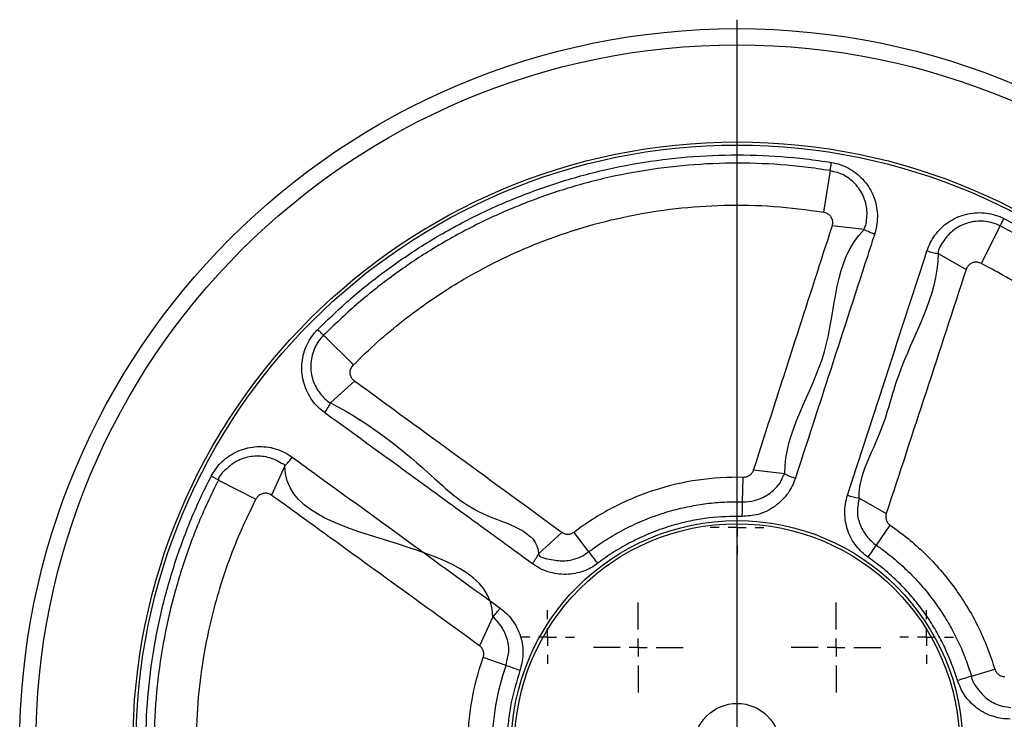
# Model space of a CAD drawing. Extents: x 1021 to 3040, y -542 to 1017.
# Tile 3 of 7: x 1023 to 1298, y -162 to 33. Entities that reach past the tile are written whole.
import ezdxf

# ---------------------------------------------------------------- set-up
doc = ezdxf.new("R2010")
doc.units = 0
doc.header["$LTSCALE"] = 5
doc.layers.get('0').update_dxf_attribs({"linetype": 'CONTINUOUS'})
doc.layers.add('0_18', color=7, linetype='CONTINUOUS')

# ---------------------------------------------------------------- blocks, each defined once
blk = doc.blocks.new('SW_CENTERMARKSYMBOL_7')
at = {"layer": '0_18', "color": 0}
blk.add_line((0, 1), (0, 40.5), dxfattribs=at)
blk = doc.blocks.new('SW_CENTERMARKSYMBOL_8')
at = {"layer": '0_18', "color": 0}
for p, q in [((0, 1), (0, 2.5)), ((-1, 0), (-2.5, 0)), ((0, 0), (-0.5, 0)), ((0, 0), (0, 0.5)), ((0, 0), (0, -0.5)), ((0, 0), (0.5, 0)), ((1, 0), (2.5, 0)), ((0, -1), (0, -2.5))]:
    blk.add_line(p, q, dxfattribs=at)
blk = doc.blocks.new('SW_CENTERMARKSYMBOL_9')
at = {"layer": '0_18', "color": 0}
for p, q in [((0, 1), (0, 2.5)), ((-1, 0), (-2.5, 0)), ((0, 0), (-0.5, 0)), ((0, 0), (0, 0.5)), ((0, 0), (0, -0.5)), ((0, 0), (0.5, 0)), ((1, 0), (2.5, 0)), ((0, -1), (0, -2.5))]:
    blk.add_line(p, q, dxfattribs=at)
blk = doc.blocks.new('SW_CENTERMARKSYMBOL_15')
at = {"layer": '0_18', "color": 0}
for p, q in [((0, 1), (0, 1.5)), ((-1, 0), (-1.5, 0)), ((0, 0), (-0.5, 0)), ((0, 0), (0, 0.5)), ((0, 0), (0, -0.5)), ((0, 0), (0.5, 0)), ((1, 0), (1.5, 0)), ((0, -1), (0, -1.5))]:
    blk.add_line(p, q, dxfattribs=at)
blk = doc.blocks.new('SW_CENTERMARKSYMBOL_18')
at = {"layer": '0_18', "color": 0}
for p, q in [((0, 1), (0, 1.5)), ((-1, 0), (-1.5, 0)), ((0, 0), (-0.5, 0)), ((0, 0), (0, 0.5)), ((0, 0), (0, -0.5)), ((0, 0), (0.5, 0)), ((1, 0), (1.5, 0)), ((0, -1), (0, -1.5))]:
    blk.add_line(p, q, dxfattribs=at)
blk = doc.blocks.new('SW_CENTERMARKSYMBOL_19')
at = {"layer": '0_18', "color": 0}
for p, q in [((0, 1), (0, 1.5)), ((-1, 0), (-1.5, 0)), ((0, 0), (-0.5, 0)), ((0, 0), (0, 0.5)), ((0, 0), (0, -0.5)), ((0, 0), (0.5, 0)), ((1, 0), (1.5, 0)), ((0, -1), (0, -1.5))]:
    blk.add_line(p, q, dxfattribs=at)

msp = doc.modelspace()

# ---------------------------------------------------------------- linework, layer by layer
at = {"color": 7, "linetype": 'CONTINUOUS'}
for p, q in [((1249.02, -9.01), (1247.16, -20.57)), ((1258.52, -25.4), (1249.57, -24.38)), ((1296.43, -24.41), (1291.15, -34.86)), ((1107.8, -54.89), (1116.11, -63.15)), ((1097.03, -91.26), (1093.29, -99.45)), ((1236.37, -93.5), (1227.61, -92.48)), ((1078.51, -95.22), (1088.92, -100.57)), ((1224.63, -101.28), (1224.78, -94.49)), ((1257, -100.2), (1264.69, -104.53)), ((1261.93, -113.4), (1265.79, -107.81)), ((1167.7, -115.81), (1174.19, -109.84)), ((1181.77, -115.2), (1177.66, -109.8)), ((1154.95, -133.36), (1151.28, -141.38)), ((1158.72, -146.93), (1152.31, -144.69)), ((1288.42, -149.85), (1294.92, -147.9))]:
    msp.add_line(p, q, dxfattribs=at)
at = {"color": 7, "linetype": 'CONTINUOUS', "flags": 128}
for points in [[(1249.02, -9.01), (1249.06, -8.77), (1249.1, -8.51), (1249.15, -8.25), (1249.19, -7.96), (1249.24, -7.67), (1249.29, -7.37), (1249.34, -7.05), (1249.39, -6.74)], [(1296.43, -24.41), (1296.54, -24.2), (1296.65, -23.96), (1296.78, -23.72), (1296.91, -23.47), (1297.04, -23.2), (1297.18, -22.93), (1297.32, -22.64), (1297.47, -22.36)], [(1279.11, -32.09), (1282.59, -34.06), (1286.95, -36.52)], [(1107.8, -54.89), (1107.63, -54.72), (1107.45, -54.54), (1107.25, -54.35), (1107.05, -54.15), (1106.84, -53.94), (1106.62, -53.72), (1106.4, -53.5), (1106.17, -53.27)], [(1109.76, -73.74), (1112.7, -71.03), (1116.39, -67.65)], [(1078.51, -95.22), (1078.29, -95.11), (1078.06, -94.99), (1077.82, -94.87), (1077.56, -94.73), (1077.3, -94.6), (1077.02, -94.46), (1076.74, -94.31), (1076.46, -94.17)], [(1224.54, -105.34), (1224.55, -104.79), (1224.56, -104.24), (1224.58, -103.69), (1224.59, -103.15), (1224.6, -102.64), (1224.61, -102.15), (1224.62, -101.69), (1224.63, -101.28)], [(1184.23, -118.43), (1183.9, -118), (1183.57, -117.56), (1183.23, -117.12), (1182.91, -116.7), (1182.6, -116.29), (1182.3, -115.9), (1182.02, -115.53), (1181.77, -115.2)], [(1259.62, -116.74), (1259.93, -116.29), (1260.24, -115.83), (1260.55, -115.38), (1260.86, -114.94), (1261.15, -114.51), (1261.43, -114.11), (1261.69, -113.74), (1261.93, -113.4)], [(1162.55, -148.27), (1162.04, -148.09), (1161.52, -147.91), (1161, -147.73), (1160.49, -147.55), (1160, -147.38), (1159.54, -147.22), (1159.11, -147.07), (1158.72, -146.93)], [(1284.53, -151.02), (1285.05, -150.87), (1285.58, -150.71), (1286.1, -150.55), (1286.62, -150.39), (1287.11, -150.25), (1287.58, -150.1), (1288.02, -149.97), (1288.42, -149.85)]]:
    msp.add_lwpolyline(points, dxfattribs=at)
at = {"color": 7, "linetype": 'CONTINUOUS'}
for radius in [200, 195.5, 168.44, 167.57, 62.93, 62.06, 12]:
    msp.add_circle((1223.09, -169.46), radius, dxfattribs=at)
for centre, radius, start, end in [((1266.77, -9.57), 17.85, 242.4676, 252.6686), ((1084.53, -78.52), 17.84, 314.4659, 324.6703), ((1244.68, -77.55), 17.98, 242.4904, 252.7523), ((1259.66, -82.41), 17.99, 251.2487, 261.5075), ((1151.61, -107.79), 17.98, 323.2466, 333.5084), ((1142.34, -120.53), 17.99, 314.4915, 324.7516)]:
    msp.add_arc(centre, radius, start, end, dxfattribs=at)
for points, knots in [([(1106.17, -53.27), (1109.21, -50.34), (1115.3, -44.49), (1125.25, -36.62), (1136.06, -29.26), (1147.81, -22.61), (1160.46, -16.8), (1173.55, -12.05), (1186.98, -8.42), (1200.66, -5.97), (1214.53, -4.67), (1228.45, -4.54), (1240.09, -5.36), (1247.03, -6.39), (1249.39, -6.74)], [0, 0, 0, 0, 0.080957, 0.162033, 0.24299, 0.331728, 0.420784, 0.509839, 0.598577, 0.687316, 0.776371, 0.865427, 0.954165, 1, 1, 1, 1]), ([(1249.02, -9.01), (1246.69, -8.66), (1239.85, -7.65), (1228.37, -6.84), (1214.65, -6.97), (1200.98, -8.26), (1187.48, -10.68), (1174.24, -14.25), (1161.34, -18.93), (1148.86, -24.66), (1137.27, -31.22), (1126.62, -38.48), (1116.81, -46.23), (1110.8, -52.01), (1107.8, -54.89)], [0, 0, 0, 0, 0.0458346, 0.1345729, 0.2236288, 0.3126841, 0.4014225, 0.490161, 0.5792163, 0.6682713, 0.7570095, 0.8379663, 0.9190433, 1, 1, 1, 1]), ([(1249.39, -6.74), (1250.22, -6.91), (1251.87, -7.26), (1254.19, -8.29), (1256.32, -9.67), (1258.2, -11.39), (1259.76, -13.4), (1260.98, -15.65), (1261.81, -18.08), (1262.23, -20.63), (1262.21, -23.23), (1261.87, -25.23), (1261.53, -26.34), (1261.45, -26.61)], [0, 0, 0, 0, 0.094791, 0.189585, 0.284864, 0.380157, 0.4764, 0.572645, 0.67022, 0.767792, 0.867458, 0.967123, 1, 1, 1, 1]), ([(1258.52, -25.4), (1258.52, -25.4), (1258.52, -25.17), (1259.03, -24.35), (1259.22, -22.71), (1259.39, -20.63), (1259.11, -18.54), (1258.51, -16.53), (1257.56, -14.65), (1256.3, -12.96), (1254.78, -11.49), (1253.01, -10.35), (1251.12, -9.37), (1249.65, -9.32), (1249.02, -9.01), (1249.02, -9.01)], [0, 0, 0, 0, 0.000001, 0.032126, 0.130283, 0.228445, 0.325679, 0.422921, 0.519513, 0.616097, 0.71223, 0.808343, 0.904173, 0.999997, 1, 1, 1, 1]), ([(1116.11, -63.15), (1118.33, -60.99), (1122.77, -56.67), (1129.97, -50.7), (1137.53, -45.12), (1146.34, -39.46), (1156.45, -33.95), (1168.04, -28.84), (1180.14, -24.68), (1192.84, -21.49), (1205.97, -19.39), (1219.56, -18.47), (1233.35, -18.71), (1242.56, -19.95), (1247.16, -20.57)], [0, 0, 0, 0, 0.06495, 0.129901, 0.195867, 0.261834, 0.349426, 0.437018, 0.527154, 0.617288, 0.711371, 0.805454, 0.902727, 1, 1, 1, 1]), ([(1247.16, -20.57), (1247.48, -20.65), (1248.14, -20.83), (1248.96, -21.48), (1249.52, -22.34), (1249.78, -23.36), (1249.64, -24.03), (1249.57, -24.38)], [0, 0, 0, 0, 0.193052, 0.397816, 0.596216, 0.791994, 1, 1, 1, 1]), ([(1276.03, -31.35), (1276.31, -30.59), (1276.89, -29.07), (1278.22, -26.93), (1279.91, -24.99), (1281.96, -23.31), (1284.27, -22.02), (1286.75, -21.14), (1289.33, -20.7), (1291.93, -20.7), (1294.48, -21.15), (1296.31, -21.79), (1297.27, -22.26), (1297.47, -22.36)], [0, 0, 0, 0, 0.093167, 0.18633, 0.286994, 0.387647, 0.48741, 0.587161, 0.68503, 0.782879, 0.87926, 0.975632, 1, 1, 1, 1]), ([(1249.57, -24.38), (1246.31, -34.48), (1241.03, -50.88), (1233.69, -73.57), (1229.64, -86.18), (1227.61, -92.48)], [0, 0, 0, 0, 0.445026, 0.722512, 1, 1, 1, 1]), ([(1296.43, -24.41), (1296.43, -24.41), (1296.27, -24.33), (1295.46, -23.94), (1293.93, -23.41), (1291.8, -23.06), (1289.64, -23.09), (1287.51, -23.5), (1285.48, -24.28), (1283.63, -25.4), (1281.99, -26.82), (1280.37, -28.99), (1279.11, -30.76), (1279.11, -32.09), (1279.11, -32.09)], [0, 0, 0, 0, 0.000003, 0.0246842, 0.1221559, 0.2196374, 0.3183525, 0.4170951, 0.5171669, 0.6172566, 0.717385, 0.8175222, 0.9999986, 1, 1, 1, 1]), ([(1383.71, -144.54), (1383.32, -142.22), (1382.17, -135.4), (1379.39, -124.23), (1375.02, -111.22), (1369.58, -98.61), (1363.1, -86.52), (1355.61, -75.04), (1347.17, -64.21), (1337.87, -54.12), (1328.05, -45.12), (1317.85, -37.23), (1307.45, -30.3), (1300.1, -26.37), (1296.43, -24.41)], [0, 0, 0, 0, 0.0458345, 0.134573, 0.2236286, 0.3126842, 0.4014224, 0.4901608, 0.5792162, 0.6682714, 0.7570097, 0.8379664, 0.9190434, 1, 1, 1, 1]), ([(1297.47, -22.36), (1301.19, -24.34), (1308.64, -28.33), (1319.2, -35.36), (1329.54, -43.36), (1339.49, -52.49), (1348.93, -62.72), (1357.49, -73.7), (1365.09, -85.35), (1371.65, -97.61), (1377.18, -110.39), (1381.6, -123.59), (1384.42, -134.92), (1385.59, -141.83), (1385.98, -144.19)], [0, 0, 0, 0, 0.080957, 0.162034, 0.24299, 0.331728, 0.420784, 0.509839, 0.598577, 0.687316, 0.776371, 0.865427, 0.954165, 1, 1, 1, 1]), ([(1236.37, -93.5), (1236.37, -93.5), (1236.37, -81.33), (1251.75, -61.23), (1249.91, -34.01), (1258.52, -25.4), (1258.52, -25.4)], [0, 0, 0, 0, 0.000001, 0.499989, 0.999999, 1, 1, 1, 1]), ([(1261.45, -26.61), (1260.54, -29.41), (1256, -43.4), (1248.63, -66.11), (1242.17, -86.01), (1239.34, -94.72)], [0, 0, 0, 0, 0.12328, 0.616403, 1, 1, 1, 1]), ([(1253.88, -99.44), (1255.85, -93.37), (1259.81, -81.23), (1267.19, -58.53), (1272.6, -41.9), (1276.03, -31.35)], [0, 0, 0, 0, 0.26749, 0.53499, 1, 1, 1, 1]), ([(1279.11, -32.09), (1279.11, -32.09), (1279.11, -44.26), (1268.78, -59.8), (1263.6, -82.98), (1257, -93.69), (1257, -100.2), (1257, -100.2)], [0, 0, 0, 0, 0.000001, 0.5, 0.732509, 0.999999, 1, 1, 1, 1]), ([(1276.03, -31.35), (1276.58, -31.53), (1277.14, -31.69), (1278.2, -31.94), (1278.69, -32.04), (1279.11, -32.09)], [0, 0, 0, 0, 0.5, 0.5, 1, 1, 1, 1]), ([(1291.15, -34.86), (1290.82, -34.74), (1290.18, -34.49), (1289.14, -34.54), (1288.19, -34.9), (1287.38, -35.57), (1287.1, -36.2), (1286.95, -36.52)], [0, 0, 0, 0, 0.1985092, 0.3970627, 0.5951903, 0.7932493, 1, 1, 1, 1]), ([(1372.14, -146.34), (1371.61, -143.28), (1370.55, -137.18), (1368.24, -128.12), (1365.4, -119.16), (1361.61, -109.4), (1356.66, -99), (1350.29, -88.06), (1342.95, -77.59), (1334.55, -67.54), (1325.16, -58.13), (1314.7, -49.39), (1303.41, -41.47), (1295.23, -37.06), (1291.15, -34.86)], [0, 0, 0, 0, 0.06495, 0.129901, 0.195867, 0.261834, 0.349407, 0.43698, 0.527095, 0.61721, 0.711312, 0.805414, 0.902707, 1, 1, 1, 1]), ([(1286.95, -36.52), (1283.23, -47.92), (1275.81, -70.59), (1268.38, -93.26), (1264.69, -104.53)], [0, 0, 0, 0, 0.502677, 1, 1, 1, 1]), ([(1108.1, -76.44), (1107.46, -75.93), (1106.19, -74.92), (1104.58, -72.99), (1103.25, -70.78), (1102.29, -68.31), (1101.77, -65.72), (1101.7, -63.09), (1102.09, -60.5), (1102.89, -58.03), (1104.1, -55.74), (1105.27, -54.2), (1106.02, -53.43), (1106.17, -53.27)], [0, 0, 0, 0, 0.093167, 0.186329, 0.286994, 0.387646, 0.48741, 0.587159, 0.685029, 0.782876, 0.879258, 0.975631, 1, 1, 1, 1]), ([(1107.8, -54.89), (1107.8, -54.89), (1107.68, -55.02), (1107.06, -55.67), (1106.08, -56.96), (1105.09, -58.87), (1104.45, -60.94), (1104.18, -63.09), (1104.29, -65.26), (1104.79, -67.38), (1105.64, -69.37), (1107.18, -71.62), (1108.56, -73.14), (1109.76, -73.74), (1109.76, -73.74)], [0, 0, 0, 0, 0.000004, 0.024684, 0.122155, 0.219638, 0.31835, 0.417092, 0.517167, 0.617255, 0.717384, 0.817521, 0.999997, 1, 1, 1, 1]), ([(1116.39, -67.65), (1116.15, -67.43), (1115.66, -66.99), (1115.26, -66.05), (1115.18, -65.05), (1115.42, -64), (1115.87, -63.44), (1116.11, -63.15)], [0, 0, 0, 0, 0.194454, 0.388748, 0.585224, 0.783085, 1, 1, 1, 1]), ([(1174.19, -109.84), (1164.61, -102.84), (1145.35, -88.77), (1126.08, -74.71), (1116.39, -67.65)], [0, 0, 0, 0, 0.497323, 1, 1, 1, 1]), ([(1108.1, -76.44), (1108.44, -75.97), (1108.77, -75.49), (1109.33, -74.56), (1109.58, -74.12), (1109.76, -73.74)], [0, 0, 0, 0, 0.5, 0.5, 1, 1, 1, 1]), ([(1109.76, -73.74), (1109.76, -73.74), (1120.64, -79.18), (1134.54, -90.69), (1150.91, -106.05), (1167.7, -109.3), (1167.7, -115.81), (1167.7, -115.81)], [0, 0, 0, 0, 0.000001, 0.5, 0.732509, 1, 1, 1, 1, 1]), ([(1166.01, -118.55), (1160.85, -114.79), (1150.52, -107.28), (1131.22, -93.25), (1117.07, -82.97), (1108.1, -76.44)], [0, 0, 0, 0, 0.26749, 0.534991, 1, 1, 1, 1]), ([(1076.46, -94.17), (1077.26, -92.89), (1078.51, -90.88), (1080.95, -88.81), (1083.11, -87.47), (1085.47, -86.52), (1087.97, -85.96), (1090.53, -85.84), (1093.1, -86.13), (1095.59, -86.86), (1097.59, -87.82), (1098.7, -88.57), (1099.09, -88.84)], [0, 0, 0, 0, 0.1688545, 0.2640156, 0.3591844, 0.4553242, 0.5514634, 0.648966, 0.746468, 0.8461884, 0.9459127, 1, 1, 1, 1]), ([(1097.03, -91.26), (1097.03, -91.26), (1097.03, -90.87), (1095.61, -90.51), (1094.39, -89.48), (1092.29, -88.86), (1090.24, -88.52), (1088.13, -88.56), (1086.06, -88.96), (1084.1, -89.71), (1082.25, -90.77), (1080.39, -92.53), (1078.51, -93.97), (1078.51, -95.22), (1078.51, -95.22)], [0, 0, 0, 0, 0.000001, 0.05286, 0.151199, 0.249546, 0.346849, 0.444164, 0.540724, 0.637285, 0.733325, 0.829357, 0.999997, 1, 1, 1, 1]), ([(1099.09, -88.84), (1101.47, -90.57), (1113.37, -99.21), (1132.69, -113.24), (1149.62, -125.53), (1157.03, -130.91)], [0, 0, 0, 0, 0.123281, 0.616403, 1, 1, 1, 1]), ([(1154.95, -133.36), (1154.95, -133.36), (1154.95, -121.19), (1125.99, -112.3), (1097.03, -103.42), (1097.03, -91.26), (1097.03, -91.26)], [0, 0, 0, 0, 0, 0.499989, 1, 1, 1, 1, 1]), ([(1227.61, -92.48), (1227.52, -92.78), (1227.38, -93.05), (1227.02, -93.55), (1226.79, -93.77), (1226.42, -94.04), (1226.28, -94.12), (1226.01, -94.26), (1225.86, -94.32), (1225.41, -94.45), (1225.1, -94.5), (1224.78, -94.49)], [0, 0, 0, 0, 0.25, 0.25, 0.5, 0.5, 0.625, 0.625, 0.75, 0.75, 1, 1, 1, 1]), ([(1076.46, -244.76), (1074.61, -240.96), (1070.92, -233.36), (1066.52, -221.47), (1062.86, -208.91), (1060.17, -195.68), (1058.54, -181.85), (1058.08, -167.94), (1058.78, -154.05), (1060.67, -140.27), (1063.72, -126.69), (1067.89, -113.41), (1072.27, -102.59), (1075.39, -96.31), (1076.46, -94.17)], [0, 0, 0, 0, 0.080957, 0.162034, 0.24299, 0.331728, 0.420784, 0.509839, 0.598577, 0.687316, 0.776371, 0.865427, 0.954165, 1, 1, 1, 1]), ([(1078.51, -95.22), (1077.46, -97.33), (1074.38, -103.52), (1070.06, -114.19), (1065.94, -127.28), (1062.94, -140.68), (1061.07, -154.27), (1060.38, -167.96), (1060.84, -181.68), (1062.44, -195.32), (1065.09, -208.36), (1068.71, -220.74), (1073.05, -232.47), (1076.69, -239.96), (1078.51, -243.71)], [0, 0, 0, 0, 0.045835, 0.134573, 0.223629, 0.312684, 0.401423, 0.490161, 0.579216, 0.668271, 0.75701, 0.837966, 0.919043, 1, 1, 1, 1]), ([(1224.78, -94.49), (1220.54, -94.39), (1216.34, -94.64), (1208.05, -95.85), (1203.95, -96.8), (1195.87, -99.43), (1192, -101.07), (1184.58, -104.96), (1181.03, -107.22), (1177.66, -109.8)], [0, 0, 0, 0, 0.25, 0.25, 0.5, 0.5, 0.75, 0.75, 1, 1, 1, 1]), ([(1239.34, -94.72), (1239.07, -95.44), (1238.54, -96.89), (1237.28, -98.97), (1235.65, -100.91), (1233.65, -102.61), (1231.39, -103.93), (1228.38, -105.1), (1226.02, -105.25), (1224.54, -105.34)], [0, 0, 0, 0, 0.119627, 0.239251, 0.37464, 0.510006, 0.64274, 0.775454, 1, 1, 1, 1]), ([(1224.63, -101.28), (1224.63, -101.28), (1225.74, -101.28), (1228.2, -101.04), (1231.1, -99.78), (1233.23, -98.17), (1234.43, -96.84), (1235.61, -95.36), (1235.83, -94.03), (1236.37, -93.5), (1236.37, -93.5)], [0, 0, 0, 0, 0.000004, 0.21922, 0.48073, 0.617288, 0.75387, 0.841551, 0.999994, 1, 1, 1, 1]), ([(1088.92, -100.57), (1087.56, -103.35), (1084.82, -108.91), (1081.36, -117.6), (1078.4, -126.51), (1075.73, -136.64), (1073.62, -147.96), (1072.34, -160.56), (1072.12, -173.34), (1073.02, -186.41), (1075.08, -199.54), (1078.4, -212.76), (1082.89, -225.8), (1086.91, -234.17), (1088.92, -238.36)], [0, 0, 0, 0, 0.06495, 0.1299, 0.195867, 0.261834, 0.349407, 0.43698, 0.527095, 0.61721, 0.711312, 0.805414, 0.902707, 1, 1, 1, 1]), ([(1093.29, -99.45), (1093, -99.28), (1092.43, -98.95), (1091.42, -98.86), (1090.44, -99.09), (1089.57, -99.64), (1089.11, -100.2), (1088.94, -100.54), (1088.92, -100.57)], [0, 0, 0, 0, 0.195075, 0.390164, 0.585141, 0.780996, 0.97883, 1, 1, 1, 1]), ([(1151.28, -141.38), (1142.52, -135.05), (1128.4, -124.85), (1109.08, -110.86), (1098.5, -103.21), (1093.29, -99.45)], [0, 0, 0, 0, 0.4528297, 0.730317, 1, 1, 1, 1]), ([(1181.77, -115.2), (1182.58, -114.61), (1184.9, -112.89), (1188.95, -110.34), (1194.03, -107.68), (1199.36, -105.44), (1204.63, -103.73), (1209.72, -102.52), (1214.62, -101.73), (1219.6, -101.27), (1222.95, -101.28), (1224.63, -101.28)], [0, 0, 0, 0, 0.065432, 0.188894, 0.312356, 0.439406, 0.566455, 0.673681, 0.780908, 0.890454, 1, 1, 1, 1]), ([(1259.62, -116.74), (1259.02, -116.28), (1257.82, -115.37), (1256.26, -113.63), (1254.93, -111.61), (1253.9, -109.31), (1253.27, -106.86), (1253.05, -104.35), (1253.22, -101.84), (1253.66, -100.24), (1253.88, -99.44)], [0, 0, 0, 0, 0.114236, 0.228494, 0.355543, 0.482597, 0.612861, 0.743149, 0.871571, 1, 1, 1, 1]), ([(1257, -100.2), (1257, -100.2), (1257, -101.31), (1256.25, -104.15), (1257.32, -107.87), (1258.92, -110.67), (1260.61, -112.35), (1261.44, -113.15), (1261.93, -113.4), (1261.93, -113.4)], [0, 0, 0, 0, 0.000004, 0.263736, 0.525801, 0.776678, 0.892764, 0.999996, 1, 1, 1, 1]), ([(1224.54, -105.34), (1221.45, -105.39), (1216.78, -105.47), (1210.61, -106.49), (1205.81, -107.62), (1200.92, -109.2), (1195.94, -111.27), (1191.12, -113.78), (1187.22, -116.22), (1184.99, -117.87), (1184.23, -118.43)], [0, 0, 0, 0, 0.214343, 0.323906, 0.433467, 0.556946, 0.680426, 0.807493, 0.934561, 1, 1, 1, 1]), ([(1264.69, -104.53), (1264.62, -104.87), (1264.5, -105.37), (1264.62, -106.2), (1264.92, -106.95), (1265.39, -107.52), (1265.72, -107.76), (1265.79, -107.81)], [0, 0, 0, 0, 0.279368, 0.417454, 0.671039, 0.927812, 1, 1, 1, 1]), ([(1265.79, -107.81), (1267.47, -109.03), (1270.83, -111.47), (1275.5, -115.67), (1279.86, -120.28), (1283.81, -125.25), (1287.29, -130.49), (1290.32, -136), (1292.93, -141.8), (1294.26, -145.87), (1294.92, -147.9)], [0, 0, 0, 0, 0.123073, 0.246144, 0.37281, 0.499476, 0.622798, 0.74612, 0.873059, 1, 1, 1, 1]), ([(1177.66, -109.8), (1177.39, -109.97), (1176.97, -110.22), (1176.36, -110.37), (1175.89, -110.41), (1175.44, -110.37), (1174.84, -110.23), (1174.45, -109.99), (1174.19, -109.84)], [0, 0, 0, 0, 0.2541849, 0.3850767, 0.508017, 0.6309493, 0.7538827, 1, 1, 1, 1]), ([(1167.7, -115.81), (1167.7, -115.81), (1167.7, -116.75), (1171.71, -117.46), (1174.97, -117.97), (1178.23, -117.17), (1180.42, -116.2), (1181.29, -115.45), (1181.77, -115.2), (1181.77, -115.2)], [0, 0, 0, 0, 0.000003, 0.263736, 0.525801, 0.776675, 0.892762, 0.999996, 1, 1, 1, 1]), ([(1261.93, -113.4), (1262.74, -113.98), (1265.1, -115.66), (1268.78, -118.72), (1272.88, -122.72), (1276.65, -127.11), (1279.9, -131.59), (1282.62, -136.06), (1284.89, -140.47), (1286.87, -145.07), (1287.9, -148.26), (1288.42, -149.85)], [0, 0, 0, 0, 0.065433, 0.188895, 0.312357, 0.439406, 0.566456, 0.673682, 0.780908, 0.890454, 1, 1, 1, 1]), ([(1284.53, -151.02), (1283.52, -148.1), (1282, -143.68), (1279.12, -138.14), (1276.57, -133.92), (1273.56, -129.75), (1270.05, -125.66), (1266.17, -121.84), (1262.64, -118.89), (1260.38, -117.28), (1259.62, -116.74)], [0, 0, 0, 0, 0.214343, 0.323905, 0.433468, 0.556947, 0.680425, 0.807494, 0.934562, 1, 1, 1, 1]), ([(1184.23, -118.43), (1183.62, -118.86), (1182.38, -119.72), (1180.24, -120.67), (1177.91, -121.31), (1175.41, -121.57), (1172.88, -121.42), (1170.42, -120.85), (1168.09, -119.91), (1166.71, -119), (1166.01, -118.55)], [0, 0, 0, 0, 0.114237, 0.228495, 0.355543, 0.482598, 0.612862, 0.743147, 0.871571, 1, 1, 1, 1]), ([(1157.03, -130.91), (1157.64, -131.39), (1158.85, -132.35), (1160.44, -134.19), (1161.78, -136.34), (1162.78, -138.78), (1163.33, -141.33), (1163.52, -144.56), (1162.93, -146.84), (1162.55, -148.27)], [0, 0, 0, 0, 0.119903, 0.239804, 0.37519, 0.510552, 0.643277, 0.775981, 1, 1, 1, 1]), ([(1158.72, -146.93), (1158.72, -146.93), (1158.72, -145.82), (1159.79, -143.5), (1159.27, -140.32), (1158.43, -137.81), (1157.58, -136.27), (1156.46, -134.76), (1155.58, -133.84), (1154.95, -133.36), (1154.95, -133.36)], [0, 0, 0, 0, 0.000003, 0.218711, 0.480204, 0.616757, 0.753333, 0.831423, 0.999995, 1, 1, 1, 1]), ([(1152.31, -144.69), (1152.39, -144.38), (1152.54, -143.77), (1152.41, -142.97), (1152.17, -142.4), (1151.85, -141.87), (1151.5, -141.57), (1151.28, -141.38)], [0, 0, 0, 0, 0.251517, 0.502798, 0.630821, 0.758829, 1, 1, 1, 1]), ([(1152.31, -194.24), (1150.9, -190.23), (1149.85, -186.16), (1148.44, -177.9), (1148.07, -173.71), (1148.08, -165.21), (1148.44, -161.02), (1149.85, -152.76), (1150.9, -148.7), (1152.31, -144.69)], [0, 0, 0, 0, 0.25, 0.25, 0.5, 0.5, 0.75, 0.75, 1, 1, 1, 1]), ([(1158.72, -191.99), (1158.09, -190.17), (1157.52, -188.32), (1156.57, -184.61), (1156.17, -182.74), (1155.22, -177.12), (1154.89, -173.32), (1154.89, -168.53), (1154.91, -167.57), (1154.99, -165.65), (1155.05, -164.69), (1155.3, -161.82), (1155.54, -159.92), (1156.5, -154.27), (1157.45, -150.57), (1158.72, -146.93)], [0, 0, 0, 0, 0.125, 0.125, 0.25, 0.25, 0.5, 0.5, 0.5625, 0.5625, 0.625, 0.625, 0.75, 0.75, 1, 1, 1, 1]), ([(1294.92, -147.9), (1295.01, -148.21), (1295.14, -148.48), (1295.51, -149), (1295.72, -149.22), (1296.22, -149.59), (1296.5, -149.73), (1297.09, -149.93), (1297.39, -149.97), (1297.7, -149.97)], [0, 0, 0, 0, 0.25, 0.25, 0.5, 0.5, 0.75, 0.75, 1, 1, 1, 1]), ([(1162.55, -148.27), (1161.65, -151.23), (1160.28, -155.69), (1159.35, -161.87), (1158.94, -166.79), (1158.93, -171.93), (1159.36, -177.3), (1160.25, -182.67), (1161.37, -187.13), (1162.26, -189.76), (1162.55, -190.65)], [0, 0, 0, 0, 0.214343, 0.323905, 0.433468, 0.556947, 0.680426, 0.807493, 0.934561, 1, 1, 1, 1]), ([(1288.42, -149.85), (1288.42, -149.85), (1288.42, -150.96), (1289.93, -153.14), (1291.81, -155.54), (1294.03, -157.06), (1295.61, -157.8), (1297.39, -158.41), (1298.7, -158.43), (1299.44, -158.61), (1299.44, -158.61)], [0, 0, 0, 0, 0.000003, 0.218711, 0.480204, 0.616759, 0.753336, 0.831426, 0.999996, 1, 1, 1, 1]), ([(1299.2, -161.82), (1298.43, -161.79), (1296.88, -161.72), (1294.52, -161.17), (1292.17, -160.22), (1289.93, -158.84), (1287.98, -157.09), (1285.93, -154.59), (1285.07, -152.4), (1284.53, -151.02)], [0, 0, 0, 0, 0.119903, 0.239802, 0.375191, 0.510553, 0.643277, 0.77598, 1, 1, 1, 1])]:
    msp.add_open_spline(points, degree=3, knots=knots, dxfattribs=at)

# ---------------------------------------------------------------- block references
at = {"layer": '0_18', "xscale": 5, "yscale": 5, "zscale": 5}
for name, p in [('SW_CENTERMARKSYMBOL_7', (1223.09, -169.46)), ('SW_CENTERMARKSYMBOL_19', (1223.09, -108.46)), ('SW_CENTERMARKSYMBOL_18', (1170.27, -138.96)), ('SW_CENTERMARKSYMBOL_8', (1195.52, -141.89)), ('SW_CENTERMARKSYMBOL_9', (1250.67, -141.89)), ('SW_CENTERMARKSYMBOL_15', (1275.92, -138.96))]:
    msp.add_blockref(name, p, dxfattribs=at)

doc.saveas('drawing.dxf')
